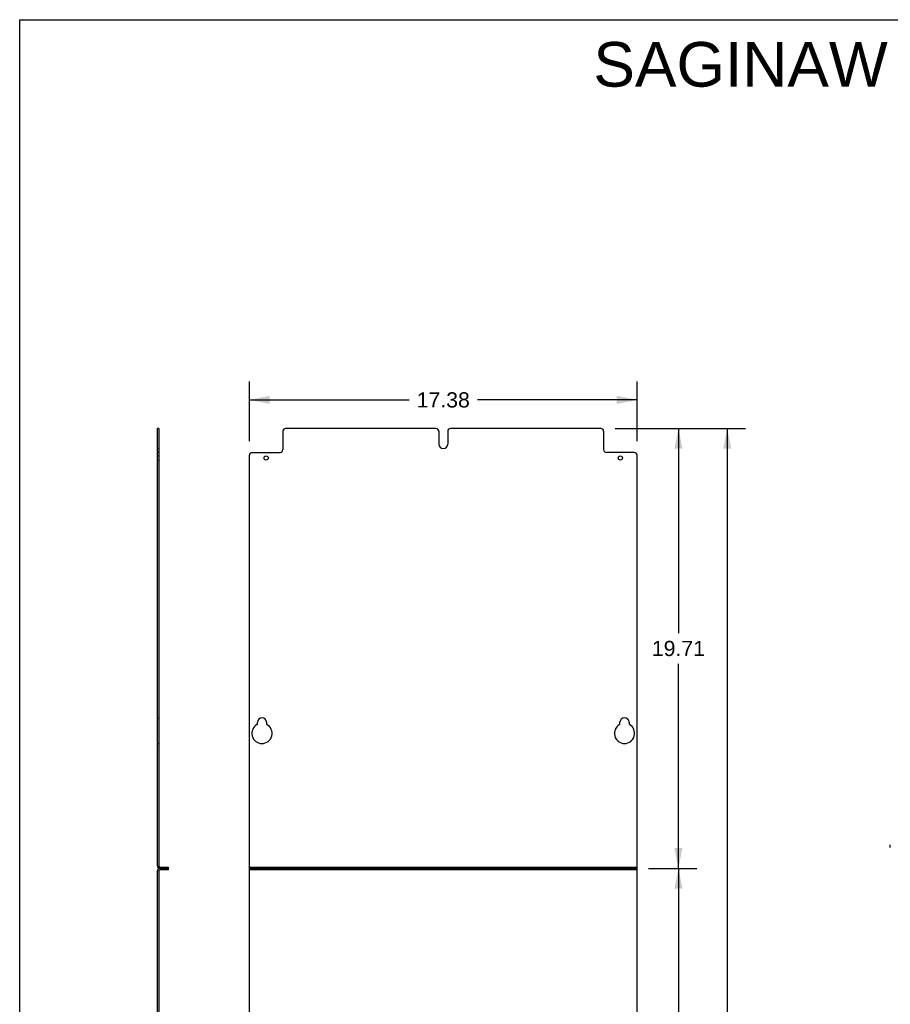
# Model space of a CAD drawing. Header units: inches. Extents: x 0 to 77, y 0 to 100.
# Tile 4 of 5: x 0 to 39, y 56 to 100. Entities that reach past the tile are written whole.
import ezdxf

# ---------------------------------------------------------------- set-up
doc = ezdxf.new("R2010")
doc.units = ezdxf.units.IN
doc.header["$LTSCALE"] = 6.518519
doc.header["$MEASUREMENT"] = 0
doc.linetypes.add('HIDDEN', pattern=[0.2, 0.1, -0.1])
doc.layers.get('0').update_dxf_attribs({"linetype": 'CONTINUOUS'})
doc.layers.add('DEFAULT_2', color=8, linetype='HIDDEN')
doc.layers.add('DIMENSIONS', color=7, linetype='CONTINUOUS')
doc.styles.get("Standard").update_dxf_attribs({"font": 'arial.ttf'})
doc.dimstyles.new('DIMSTYLE_3', dxfattribs={"dimtxt": 0.681818, "dimasz": 0.909091, "dimexe": 0.09, "dimexo": 0.07, "dimgap": 0.0375, "dimtad": 0, "dimtih": 1, "dimtoh": 1, "dimzin": 4, "dimdsep": 46, "dimtxsty": 'Standard', "dimblk": '_FILLED', "dimblk1": '_FILLED', "dimblk2": '_FILLED', "dimcen": 0.09, "dimadec": 3, "dimazin": 1, "dimtfac": 1, "dimtdec": 3, "dimtofl": 0, "dimtmove": 0, "dimatfit": 3, "dimldrblk": '_FILLED', "dimfxl": 0, "dimtolj": 1, "dimtzin": 4, "dimarcsym": 0})

# ---------------------------------------------------------------- blocks, each defined once
blk = doc.blocks.new('_FILLED')
at = {"color": 0, "linetype": 'ByBlock'}
blk.add_solid([(0, 0), (-1, 0.2), (-1, -0.2)], dxfattribs=at)
blk = doc.blocks.new('*D4')
at = {"layer": 'DIMENSIONS', "color": 2, "linetype": 'Continuous'}
for p, q in [((10.296, 81.123), (10.296, 83.786)), ((27.671, 81.123), (27.671, 83.786)), ((10.296, 82.968), (17.452, 82.968)), ((27.671, 82.968), (20.516, 82.968))]:
    blk.add_line(p, q, dxfattribs=at)
at = {"layer": 'DIMENSIONS', "color": 2, "linetype": 'Continuous', "xscale": 0.9090909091, "yscale": 0.9090909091, "zscale": 0.9090909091, "rotation": 180}
blk.add_blockref('_FILLED', (10.296, 82.968), dxfattribs=at)
at = {"layer": 'DIMENSIONS', "color": 2, "linetype": 'Continuous', "xscale": 0.9090909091, "yscale": 0.9090909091, "zscale": 0.9090909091}
blk.add_blockref('_FILLED', (27.671, 82.968), dxfattribs=at)
at = {"layer": 'DIMENSIONS', "color": 2, "linetype": 'Continuous', "insert": (18.984, 83.308), "char_height": 0.6818, "width": 2.38256, "attachment_point": 2, "line_spacing_factor": 0.9}
blk.add_mtext('17.38', dxfattribs=at)
blk = doc.blocks.new('*D5')
at = {"layer": 'DIMENSIONS', "color": 2, "linetype": 'Continuous'}
for p, q in [((26.683, 81.687), (32.533, 81.687)), ((31.715, 81.687), (31.715, 50.965)), ((31.715, 15.687), (31.715, 49.601)), ((26.683, 15.687), (32.533, 15.687))]:
    blk.add_line(p, q, dxfattribs=at)
at = {"layer": 'DIMENSIONS', "color": 2, "linetype": 'Continuous', "xscale": 0.9090909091, "yscale": 0.9090909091, "zscale": 0.9090909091}
for p, rotation in [((31.715, 81.687), 90), ((31.715, 15.687), 270)]:
    blk.add_blockref('_FILLED', p, dxfattribs=dict(at, rotation=rotation))
at = {"layer": 'DIMENSIONS', "color": 2, "linetype": 'Continuous', "insert": (31.715, 50.624), "char_height": 0.6818, "width": 2.38256, "attachment_point": 2, "line_spacing_factor": 0.9}
blk.add_mtext('66.00', dxfattribs=at)
blk = doc.blocks.new('*D7')
at = {"layer": 'DIMENSIONS', "color": 2, "linetype": 'Continuous'}
for p, q in [((26.683, 81.687), (30.343, 81.687)), ((29.525, 81.687), (29.525, 72.513)), ((29.525, 61.975), (29.525, 71.149)), ((28.183, 61.975), (30.343, 61.975))]:
    blk.add_line(p, q, dxfattribs=at)
at = {"layer": 'DIMENSIONS', "color": 2, "linetype": 'Continuous', "xscale": 0.9090909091, "yscale": 0.9090909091, "zscale": 0.9090909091}
for p, rotation in [((29.525, 81.687), 90), ((29.525, 61.975), 270)]:
    blk.add_blockref('_FILLED', p, dxfattribs=dict(at, rotation=rotation))
at = {"layer": 'DIMENSIONS', "color": 2, "linetype": 'Continuous', "insert": (29.525, 72.172), "char_height": 0.6818, "width": 2.38256, "attachment_point": 2, "line_spacing_factor": 0.9}
blk.add_mtext('19.71', dxfattribs=at)
blk = doc.blocks.new('*D8')
at = {"layer": 'DIMENSIONS', "color": 2, "linetype": 'Continuous'}
for p, q in [((28.183, 61.975), (30.343, 61.975)), ((29.525, 61.975), (29.525, 49.557)), ((29.525, 35.775), (29.525, 48.193)), ((28.183, 35.775), (30.343, 35.775))]:
    blk.add_line(p, q, dxfattribs=at)
at = {"layer": 'DIMENSIONS', "color": 2, "linetype": 'Continuous', "xscale": 0.9090909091, "yscale": 0.9090909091, "zscale": 0.9090909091}
for p, rotation in [((29.525, 61.975), 90), ((29.525, 35.775), 270)]:
    blk.add_blockref('_FILLED', p, dxfattribs=dict(at, rotation=rotation))
at = {"layer": 'DIMENSIONS', "color": 2, "linetype": 'Continuous', "insert": (29.525, 49.216), "char_height": 0.6818, "width": 2.38256, "attachment_point": 2, "line_spacing_factor": 0.9}
blk.add_mtext('26.20', dxfattribs=at)

msp = doc.modelspace()

# ---------------------------------------------------------------- linework, layer by layer
at = {"color": 7, "linetype": 'Continuous'}
for p, q in [((0, 0), (0, 100)), ((0, 100), (77.2727, 100)), ((6.2337, 81.6868), (6.1737, 81.6868)), ((6.2337, 81.6868), (6.2337, 62.0868)), ((18.6559, 81.6868), (11.9214, 81.6868)), ((26.0464, 81.6868), (19.3119, 81.6868)), ((11.7964, 81.5618), (11.7964, 80.7368)), ((18.7809, 81.5618), (18.7809, 80.9868)), ((19.1869, 81.5618), (19.1869, 80.9868)), ((26.1714, 81.5618), (26.1714, 80.7368)), ((6.2337, 80.6118), (6.1737, 80.6118)), ((10.2964, 51.9998), (10.2964, 80.4868)), ((10.4214, 80.6118), (11.6714, 80.6118)), ((27.5464, 80.6118), (26.2964, 80.6118)), ((27.6714, 51.9998), (27.6714, 80.4868)), ((10.6559, 68.4479), (10.6559, 68.5248)), ((11.0619, 68.5248), (11.0619, 68.4479)), ((26.9059, 68.4479), (26.9059, 68.5248)), ((27.3119, 68.5248), (27.3119, 68.4479)), ((39.022, 62.915), (39.022, 63.0278)), ((6.2337, 61.8628), (6.2337, 35.8868)), ((6.2857, 62.0348), (6.6737, 62.0348)), ((6.6737, 61.9148), (6.2857, 61.9148)), ((6.6737, 61.9148), (6.6737, 62.0348)), ((10.2964, 62.0348), (27.6714, 62.0348)), ((27.6714, 61.9148), (10.2964, 61.9148))]:
    msp.add_line(p, q, dxfattribs=at)
at = {"color": 3, "linetype": 'Continuous'}
for p, q in [((6.1737, 62.0868), (6.1737, 81.6868)), ((6.1737, 35.8868), (6.1737, 61.8628)), ((6.6737, 61.9748), (6.2857, 61.9748)), ((27.6714, 61.9748), (10.2964, 61.9748))]:
    msp.add_line(p, q, dxfattribs=at)
at = {"color": 7, "linetype": 'Continuous'}
for centre in [(11.0464, 80.3618), (26.9214, 80.3618)]:
    msp.add_circle(centre, 0.094, dxfattribs=at)
for centre, radius, start, end in [((11.9214, 81.5618), 0.125, 90, 180), ((18.6559, 81.5618), 0.125, 0, 90), ((19.3119, 81.5618), 0.125, 90, 180), ((26.0464, 81.5618), 0.125, 0, 90), ((11.6714, 80.7368), 0.125, 270, 360), ((18.9839, 80.9868), 0.203, 180, 360), ((26.2964, 80.7368), 0.125, 180, 270), ((10.4214, 80.4868), 0.125, 90, 180), ((27.5464, 80.4868), 0.125, 0, 90), ((10.8589, 68.0248), 0.453, 118.84238, 61.15762), ((10.6259, 68.4479), 0.03, 298.84238, 360), ((10.8589, 68.5248), 0.203, 0, 180), ((11.0919, 68.4479), 0.03, 180, 241.15762), ((27.1089, 68.0248), 0.453, 118.84238, 61.15762), ((26.8759, 68.4479), 0.03, 298.84238, 360), ((27.1089, 68.5248), 0.203, 0, 180), ((27.3419, 68.4479), 0.03, 180, 241.15762), ((6.2857, 62.0868), 0.052, 180, 270), ((6.2857, 61.8628), 0.052, 90, 180)]:
    msp.add_arc(centre, radius, start, end, dxfattribs=at)
at = {"color": 3, "linetype": 'Continuous'}
for centre, start, end in [((6.2857, 62.0868), 180, 270), ((6.2857, 61.8628), 90, 180)]:
    msp.add_arc(centre, 0.112, start, end, dxfattribs=at)
at = {"layer": 'DEFAULT_2', "color": 8, "linetype": 'HIDDEN'}
for p, q in [((6.1737, 80.7838), (6.2337, 80.7838)), ((6.1737, 80.4558), (6.2337, 80.4558)), ((6.1737, 80.2678), (6.2337, 80.2678)), ((6.1737, 68.7278), (6.2337, 68.7278)), ((6.1737, 67.5718), (6.2337, 67.5718)), ((6.3597, 61.9148), (6.3597, 62.0348)), ((6.5477, 61.9148), (6.5477, 62.0348)), ((10.9524, 61.9148), (10.9524, 62.0348)), ((11.1404, 61.9148), (11.1404, 62.0348)), ((26.8274, 61.9148), (26.8274, 62.0348)), ((27.0154, 61.9148), (27.0154, 62.0348))]:
    msp.add_line(p, q, dxfattribs=at)

# ---------------------------------------------------------------- texts
at = {"layer": 'DIMENSIONS', "color": 2, "linetype": 'Continuous', "insert": (51.0142, 99.0002), "char_height": 2, "width": 50.513011, "attachment_point": 2, "line_spacing_factor": 0.9}
msp.add_mtext('SAGINAW CONTROL & ENGINEERING\\PSCE-NBP6818', dxfattribs=at)

# ---------------------------------------------------------------- dimensions: what is measured, and where the dimension line sits
at = {"layer": 'DIMENSIONS', "color": 2, "linetype": 'Continuous'}
dim = msp.add_linear_dim(base=(27.6713869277, 82.967530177), p1=(10.2963869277, 81.0531919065), p2=(27.6713869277, 81.0531919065), dimstyle='DIMSTYLE_3', dxfattribs=at)
dim.commit()
dim.dimension.update_dxf_attribs({"geometry": '*D4', "text_midpoint": (19.0115896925, 82.9637297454), "dimtype": 160})
for base, p1, p2, picture, middle in [((31.7145, 15.6868), (26.6128, 81.6868), (26.6128, 15.6868), '*D5', (31.7093, 50.2794)), ((29.5253, 61.9748), (26.6128, 81.6868), (28.1128, 61.9748), '*D7', (29.4884, 71.827)), ((29.5253, 35.7748), (28.1128, 61.9748), (28.1128, 35.7748), '*D8', (29.5162, 48.871))]:
    dim = msp.add_linear_dim(base=base, p1=p1, p2=p2, angle=270, dimstyle='DIMSTYLE_3', dxfattribs=at)
    dim.commit()
    dim.dimension.update_dxf_attribs({"geometry": picture, "text_midpoint": middle, "dimtype": 160})

doc.saveas('drawing.dxf')
